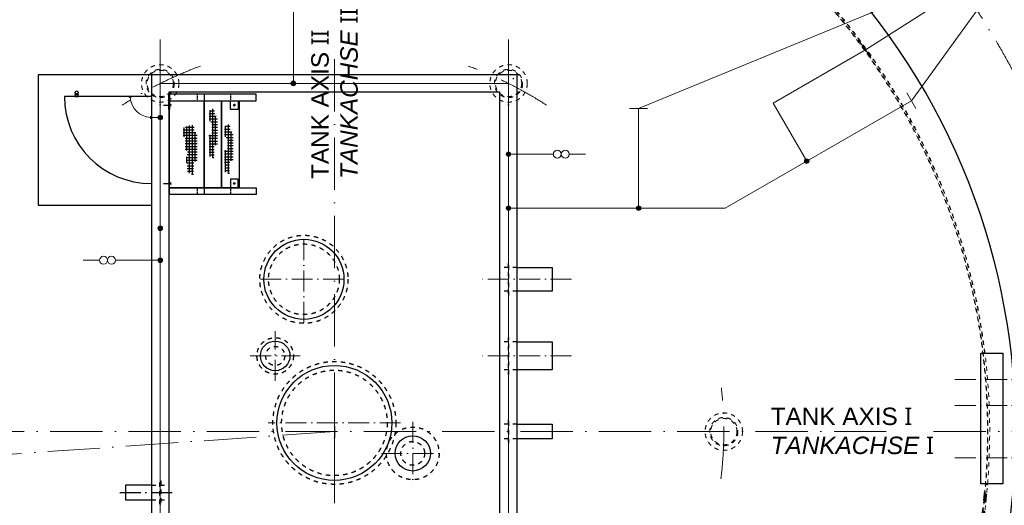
# Model space of a CAD drawing. Header units: millimetres. Extents: x 4747 to 1198744, y 17680 to 73179.
# Tile 3 of 256: x 14835 to 26142, y 33476 to 39055. Entities that reach past the tile are written whole.
import ezdxf

# ---------------------------------------------------------------- set-up
doc = ezdxf.new("R2010")
doc.units = ezdxf.units.MM
for name, pattern in [('ACAD_ISO10W100', [18, 12, -3, 0, -3]), ('JIS_02_1.0', [2, 1, -1]), ('MITTE2', [28.575, 19.05, -3.175, 3.175, -3.175])]:
    doc.linetypes.add(name, pattern=pattern)
for name, color, linetype, lineweight in [('Beschriftung', 7, 'Continuous', 9), ('HO1N2-D50', 4, 'Continuous', 18), ('Mittellinien', 7, 'Continuous', 5), ('Trennstelle', 36, 'Continuous', 18), ('Verz. Bandstahl 30x3_5mm im Beton', 5, 'GRENZE1', 18)]:
    doc.layers.add(name, color=color, linetype=linetype, lineweight=lineweight)
doc.styles.add('LBB3.5M1000', font='isocp.shx', dxfattribs={"height": 3.5})
doc.linetypes.add('GRENZE1', pattern='A,6.35,-2.54,[133,ltypeshp.shx,S=2.54,R=0,X=-2.54,Y=0],-2.54,25.4', length=36.83)

msp = doc.modelspace()

# ---------------------------------------------------------------- hatches: boundary and pattern name
h = msp.add_hatch()
h.set_pattern_fill('NET', color=253, scale=10, angle=-90)
h.set_pattern_definition([(270, (21308.24, 19943.946), (31.75, -6e-15), []), (360, (21308.24, 19943.946), (8e-15, 31.75), [])])
h.paths.add_polyline_path([(17031.55682, 38030.52315), (17073.06505, 38028.44697), (17075.14048, 37956.8201), (17108.34705, 37936.05873), (17108.34705, 37615.29497), (17069.95195, 37611.14267), (17065.80113, 37461.66057), (17013.91582, 37485.53617), (17009.765, 37641.24675), (17008.7273, 37733.635), (17042.9716, 37733.635), (17042.9716, 37870.66027), (17010.80269, 37900.76435), (17010.80269, 37994.19065)])
h = msp.add_hatch()
h.set_pattern_fill('NET', color=253, scale=10, angle=-90)
h.set_pattern_definition([(270, (21072.68, 19756.056), (31.75, -6e-15), []), (360, (21072.68, 19756.056), (8e-15, 31.75), [])])
h.paths.add_polyline_path([(16795.99758, 37842.63242), (16837.50581, 37840.55625), (16839.58124, 37768.92938), (16872.78781, 37748.168), (16872.78781, 37427.40425), (16834.39271, 37423.25195), (16830.24189, 37273.76984), (16763.61106, 37298.98124), (16751.25357, 37455.91115), (16764.96139, 37546.9636), (16736.96704, 37556.95407), (16736.96704, 37693.97934), (16712.39846, 37717.64351), (16712.39846, 37811.06982)])
h = msp.add_hatch()
h.set_pattern_fill('NET', color=253, scale=10, angle=-90)
h.set_pattern_definition([(270, (21485.69, 19764.36), (31.75, -6e-15), []), (360, (21485.69, 19764.36), (8e-15, 31.75), [])])
h.paths.add_polyline_path([(17209.00457, 37850.93696), (17250.5128, 37848.86079), (17252.58823, 37777.23391), (17285.7948, 37756.47254), (17285.7948, 37435.70878), (17247.3997, 37431.55649), (17243.24888, 37282.07438), (17191.36357, 37305.94999), (17187.21274, 37461.66057), (17186.17505, 37554.04881), (17220.41935, 37554.04881), (17220.41935, 37691.07409), (17188.25044, 37721.17816), (17188.25044, 37814.60447)])
at = {"layer": 'Verz. Bandstahl 30x3_5mm im Beton'}
h = msp.add_hatch(color=256, dxfattribs=at)
h.dxf.hatch_style = 1
edge = h.paths.add_edge_path()
edge.add_arc((17978.54146, 38322.47298), 26.4653, 0, 360)
h = msp.add_hatch(color=256, dxfattribs=at)
h.dxf.hatch_style = 1
edge = h.paths.add_edge_path()
edge.add_arc((16450.14544, 37931.46028), 26.4653, 0, 360)
h = msp.add_hatch(color=256, dxfattribs=at)
h.dxf.hatch_style = 1
edge = h.paths.add_edge_path()
edge.add_arc((20447.94435, 37510.18266), 26.4653, 0, 360)
h = msp.add_hatch(color=256, dxfattribs=at)
h.dxf.hatch_style = 1
edge = h.paths.add_edge_path()
edge.add_arc((23873.68013, 37429.42421), 26.4653, 0, 360)
h = msp.add_hatch(color=256, dxfattribs=at)
h.dxf.hatch_style = 1
edge = h.paths.add_edge_path()
edge.add_arc((20447.94435, 36889.30763), 26.4653, 0, 360)
h = msp.add_hatch(color=256, dxfattribs=at)
h.dxf.hatch_style = 1
edge = h.paths.add_edge_path()
edge.add_arc((21942.29538, 36889.30763), 26.4653, 0, 360)
h = msp.add_hatch(color=256, dxfattribs=at)
h.dxf.hatch_style = 1
edge = h.paths.add_edge_path()
edge.add_arc((16449.05782, 36659.34272), 26.4653, 0, 360)
h = msp.add_hatch(color=256, dxfattribs=at)
h.dxf.hatch_style = 1
edge = h.paths.add_edge_path()
edge.add_arc((16449.05782, 36290.96656), 26.4653, 0, 360)

# ---------------------------------------------------------------- linework, layer by layer
at = {"linetype": 'ACAD_ISO10W100', "lineweight": 18, "ltscale": 50}
for p, q in [((18449.05782, 31699.82435), (18449.05782, 38896.3771)), ((16449.05782, 38826.81968), (16449.05782, 37818.12629)), ((20449.05782, 38826.81968), (20449.05782, 37818.12629)), ((18449.05782, 34587.26651), (18449.05782, 34057.67946)), ((18449.05782, 34322.47298), (8633.22518, 33636.0831)), ((9785.2224, 34322.47298), (24797.37372, 34322.47298)), ((25328.55881, 34322.47298), (28050.41485, 34322.47298))]:
    msp.add_line(p, q, dxfattribs=at)
for p, q in [((16349.05782, 38422.47298), (15049.05782, 38422.47298)), ((15049.05782, 38422.47298), (15049.05782, 36922.47298)), ((16449.05782, 38422.47298), (16323.20782, 38422.47298)), ((20499.05782, 38372.47298), (20509.05782, 38382.47298)), ((16349.05782, 38172.47298), (15349.05782, 38172.47298)), ((16954.05782, 38197.47298), (16954.05782, 38122.47298)), ((16954.05782, 37122.47298), (16954.05782, 37047.47298)), ((15049.05782, 36922.47298), (16349.05782, 36922.47298)), ((20549.05782, 36208.97298), (20949.05782, 36208.97298)), ((20949.05782, 36208.97298), (20949.05782, 35935.97298)), ((20949.05782, 35935.97298), (20549.05782, 35935.97298)), ((20549.05782, 35354.42298), (20949.05782, 35354.42298)), ((20949.05782, 35354.42298), (20949.05782, 35030.52298)), ((25874.05782, 33722.47298), (25874.05782, 35222.47298)), ((25874.05782, 35222.47298), (26124.05782, 35222.47298)), ((26124.05782, 35222.47298), (26124.05782, 33722.47298)), ((20949.05782, 35030.52298), (20549.05782, 35030.52298)), ((18449.05782, 34381.46936), (18449.05782, 34263.47661)), ((20549.05782, 34406.62298), (20949.05782, 34406.62298)), ((20949.05782, 34406.62298), (20949.05782, 34238.32298)), ((20949.05782, 34238.32298), (20549.05782, 34238.32298)), ((16349.05782, 33706.62298), (16049.05782, 33706.62298)), ((16049.05782, 33706.62298), (16049.05782, 33538.32298)), ((26124.05782, 33722.47298), (25874.05782, 33722.47298)), ((16049.05782, 33538.32298), (16349.05782, 33538.32298))]:
    msp.add_line(p, q)
at = {"linetype": 'MITTE2', "lineweight": 9, "ltscale": 3}
msp.add_line((16177.59367, 38172.47298), (16199.05782, 38172.47298), dxfattribs=at)
at = {"linetype": 'JIS_02_1.0', "ltscale": 5}
for p, q in [((16873.29404, 38197.47298), (16873.29404, 38122.47298)), ((17255.85881, 38197.47298), (17255.85881, 38122.47298)), ((16873.29404, 37122.47298), (16873.29404, 37047.47298)), ((17255.85881, 37122.47298), (17255.85881, 37047.47298))]:
    msp.add_line(p, q, dxfattribs=at)
at = {"linetype": 'ACAD_ISO10W100', "ltscale": 0.5}
for p, q in [((16485.88984, 38072.47298), (16572.89627, 38072.47298)), ((16554.0102, 38072.47298), (16576.01728, 38085.17878)), ((16576.01728, 38059.76719), (16554.0102, 38072.47298)), ((16485.88984, 37172.47298), (16572.89627, 37172.47298)), ((16576.01728, 37185.17878), (16554.0102, 37172.47298)), ((16554.0102, 37172.47298), (16576.01728, 37159.76719))]:
    msp.add_line(p, q, dxfattribs=at)
at = {"color": 253, "linetype": 'JIS_02_1.0', "ltscale": 25}
for p, q in [((17312.72286, 38072.47298), (17287.01242, 38072.47298)), ((17299.86764, 38085.3282), (17299.86764, 38059.61777)), ((17312.72286, 37172.47298), (17287.01242, 37172.47298)), ((17299.86764, 37159.61777), (17299.86764, 37185.3282))]:
    msp.add_line(p, q, dxfattribs=at)
at = {"linetype": 'JIS_02_1.0', "ltscale": 50}
for p, q in [((20549.05782, 36208.97298), (20349.05782, 36208.97298)), ((20549.05782, 35935.97298), (20349.05782, 35935.97298)), ((20549.05782, 35354.42298), (20349.05782, 35354.42298)), ((20549.05782, 35030.52298), (20349.05782, 35030.52298)), ((20549.05782, 34406.62298), (20349.05782, 34406.62298)), ((20549.05782, 34238.32298), (20349.05782, 34238.32298)), ((16349.05782, 33706.62298), (16549.05782, 33706.62298)), ((16349.05782, 33538.32298), (16549.05782, 33538.32298))]:
    msp.add_line(p, q, dxfattribs=at)
at = {"linetype": 'ACAD_ISO10W100', "lineweight": 18, "ltscale": 20}
for p, q in [((25574.05782, 34922.47298), (26424.05782, 34922.47298)), ((25574.05782, 34622.47298), (26424.05782, 34622.47298)), ((25574.05782, 34022.47298), (26424.05782, 34022.47298))]:
    msp.add_line(p, q, dxfattribs=at)
at = {"linetype": 'ACAD_ISO10W100', "ltscale": 20}
msp.add_line((15985.36368, 33622.47298), (16612.11765, 33622.47298), dxfattribs=at)
for points in [[(16349.05782, 33622.47298), (16349.05782, 30222.47298), (20549.05782, 30222.47298), (20549.05782, 38422.47298), (16349.05782, 38422.47298), (16349.05782, 33622.47298)], [(15484.06519, 38202.4227), (15484.06519, 38198.06496), (15496.16176, 38198.06496), (15496.16176, 38202.4227)], [(17343.87647, 38122.47298), (17343.87647, 38022.47298), (17255.85881, 38022.47298), (17255.85881, 38122.47298)], [(17343.87647, 37122.47298), (17343.87647, 37222.47298), (17255.85881, 37222.47298), (17255.85881, 37122.47298)]]:
    msp.add_lwpolyline(points)
for points in [[(16549.05782, 38222.47298), (16549.05782, 30422.47298), (20349.05782, 30422.47298), (20349.05782, 38222.47298)], [(15469.2828, 38198.06496), (15469.2828, 38194.55712), (15510.94414, 38194.55712), (15510.94414, 38198.06496)], [(15472.4364, 38194.55712), (15472.4364, 38172.47298), (15507.79055, 38172.47298), (15507.79055, 38194.55712)], [(16554.0102, 38197.47298), (16554.0102, 38022.47298), (16549.05782, 38022.47298), (16549.05782, 38197.47298)], [(16554.0102, 38197.47298), (16554.0102, 38122.47298), (17548.87647, 38122.47298), (17548.87647, 38197.47298)], [(16554.0102, 37122.47298), (16554.0102, 38122.47298), (16954.0102, 38122.47298), (16954.0102, 37122.47298)], [(16954.05782, 37122.47298), (16954.05782, 38122.47298), (17154.0102, 38122.47298), (17154.0102, 37122.47298)], [(17154.0102, 37122.47298), (17154.0102, 38122.47298), (17353.96258, 38122.47298), (17353.96258, 37122.47298)], [(17308.41346, 38072.22515), (17304.71847, 38079.93485), (17296.17265, 38080.18269), (17291.32182, 38072.72082), (17295.01681, 38065.01112), (17303.56263, 38064.76328)], [(16554.0102, 37047.47298), (16554.0102, 37222.47298), (16549.05782, 37222.47298), (16549.05782, 37047.47298)], [(16554.0102, 37047.47298), (16554.0102, 37122.47298), (17548.87647, 37122.47298), (17548.87647, 37047.47298)], [(17308.41346, 37172.72082), (17304.71847, 37165.01112), (17296.17265, 37164.76328), (17291.32182, 37172.22515), (17295.01681, 37179.93485), (17303.56263, 37180.18269)]]:
    msp.add_lwpolyline(points, close=True)
at = {"linetype": 'JIS_02_1.0', "ltscale": 50}
for points in [[(20444.05782, 36258.97298), (20444.05782, 35885.97298), (20454.05782, 35885.97298), (20454.05782, 36258.97298)], [(20444.05782, 35404.42298), (20444.05782, 34980.52298), (20454.05782, 34980.52298), (20454.05782, 35404.42298)], [(20444.05782, 34456.62298), (20444.05782, 34188.32298), (20454.05782, 34188.32298), (20454.05782, 34456.62298)], [(16454.05782, 33756.62298), (16454.05782, 33488.32298), (16444.05782, 33488.32298), (16444.05782, 33756.62298)]]:
    msp.add_lwpolyline(points, close=True, dxfattribs=at)
at = {"linetype": 'JIS_02_1.0', "lineweight": 18, "ltscale": 50}
for centre, radius in [((16449.05782, 38322.47298), 215), ((16449.05782, 38322.47298), 161.95), ((16449.05782, 38322.47298), 150.95), ((20449.05782, 38322.47298), 215), ((20449.05782, 38322.47298), 161.95), ((20449.05782, 38322.47298), 150.95), ((22921.19377, 34322.47298), 215), ((22921.19377, 34322.47298), 161.95), ((22921.19377, 34322.47298), 150.95)]:
    msp.add_circle(centre, radius, dxfattribs=at)
for centre, radius in [((15490.11347, 38218.89563), 17.54819), ((18099.05782, 36072.47298), 460), ((17769.05782, 35192.47298), 170), ((18449.05782, 34422.47298), 660), ((19349.05782, 34072.47298), 202.5)]:
    msp.add_circle(centre, radius)
at = {"linetype": 'JIS_02_1.0', "ltscale": 50}
for centre, radius in [((18099.05782, 36072.47298), 506), ((18099.05782, 36072.47298), 406), ((17769.05782, 35192.47298), 209.55), ((17769.05782, 35192.47298), 109.55), ((18449.05782, 34422.47298), 706), ((18449.05782, 34422.47298), 606), ((19349.05782, 34072.47298), 302.5), ((19349.05782, 34072.47298), 136.5)]:
    msp.add_circle(centre, radius, dxfattribs=at)
at = {"linetype": 'ACAD_ISO10W100', "lineweight": 18, "ltscale": 50}
for radius, start, end in [(8825, 90, 168.129831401), (8825, 211.36501638, 38.259735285), (4472.13595, 110.100070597, 123.030031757), (4472.13595, 56.969968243, 69.899929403), (4472.13595, 353.050379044, 6.46498058)]:
    msp.add_arc((18449.05782, 34322.47298), radius, start, end, dxfattribs=at)
for centre, radius, start, end in [((18449.05782, 34322.47298), 7825, 52.380816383, 176.879203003), ((18449.05782, 34322.47298), 7825, 314.544492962, 44.295723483), ((16349.05782, 38172.47298), 1000, 180, 270)]:
    msp.add_arc(centre, radius, start, end)
at = {"linetype": 'JIS_02_1.0', "lineweight": 18, "ltscale": 50}
for radius, start, end in [(7525, 55.453220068, 176.593756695), (7521, 55.497505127, 176.589795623), (7505, 55.675620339, 190.733716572), (7500, 55.731604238, 176.568930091), (7525, 217.618910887, 46.569059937), (7505, 217.736669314, 46.730588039), (7500, 217.766236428, 46.771180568), (7521, 6.872765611, 46.601258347)]:
    msp.add_arc((18449.05782, 34322.47298), radius, start, end, dxfattribs=at)
at = {"linetype": 'JIS_02_1.0', "ltscale": 100}
for radius, start, end in [(7500, 315.739170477, 355.411434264), (7505, 315.735334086, 355.414497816), (7505, 315.735334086, 355.414497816), (7521, 315.723092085, 355.424273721), (7525, 315.72003976, 355.42671118)]:
    msp.add_arc((18449.05782, 34322.47298), radius, start, end, dxfattribs=at)
at = {"layer": 'Beschriftung'}
for q in [(21942.29538, 38033.89001), (24549.17069, 38708.14515), (25076.08911, 38123.63536)]:
    msp.add_line((26314.9979, 39837.55775), q, dxfattribs=at)
at = {"layer": 'HO1N2-D50'}
msp.add_line((16119.88385, 38162.99535), (16089.88385, 38162.99535), dxfattribs=at)
at = {"layer": 'HO1N2-D50', "linetype": 'Continuous'}
msp.add_line((16336.7303, 37946.46028), (16336.7303, 37916.46028), dxfattribs=at)
at = {"layer": 'HO1N2-D50'}
msp.add_arc((16349.05782, 38175.32287), 244.17397, 182.893900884, 267.106099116, dxfattribs=at)
at = {"layer": 'Mittellinien', "linetype": 'ACAD_ISO10W100', "ltscale": 20}
for p, q in [((18099.05782, 35572.26668), (18099.05782, 36572.67929)), ((17598.85151, 36072.47298), (18599.26412, 36072.47298)), ((21172.02916, 36072.47298), (20129.05643, 36072.47298)), ((17769.05782, 34906.53405), (17769.05782, 35478.41192)), ((17483.11888, 35192.47298), (18054.99675, 35192.47298)), ((21172.02916, 35192.47298), (20129.05643, 35192.47298)), ((19208.98487, 34422.47298), (17689.13077, 34422.47298)), ((19349.05782, 34433.15905), (19349.05782, 33711.78692)), ((18988.37175, 34072.47298), (19709.74388, 34072.47298))]:
    msp.add_line(p, q, dxfattribs=at)
at = {"layer": 'Trennstelle'}
for p, q in [((20449.05782, 37510.18266), (20963.51048, 37510.18266)), ((21145.69268, 37510.18266), (21334.18472, 37510.18266)), ((15752.42295, 36290.96656), (15563.93091, 36290.96656)), ((16449.05782, 36290.96656), (15934.60516, 36290.96656))]:
    msp.add_line(p, q, dxfattribs=at)
for centre in [(21009.05603, 37510.18266), (21100.14713, 37510.18266), (15797.96851, 36290.96656), (15889.05961, 36290.96656)]:
    msp.add_circle(centre, 45.54555, dxfattribs=at)
at = {"layer": 'Verz. Bandstahl 30x3_5mm im Beton', "ltscale": 15}
for p, q in [((17978.54146, 38322.47298), (17978.54146, 40200.51523)), ((24610.09375, 38624.28771), (24488.24763, 38792.00258)), ((23488.85036, 38095.96892), (24549.17069, 38708.14515)), ((16449.05782, 38322.47298), (20449.05782, 38322.47298)), ((16449.05782, 38322.47298), (16449.05782, 30322.47298)), ((20449.05782, 30322.47298), (20449.05782, 38322.47298)), ((22938.17077, 36889.30763), (25076.08911, 38123.63536)), ((25127.91499, 38033.8703), (25024.26323, 38213.40042)), ((22045.94715, 38033.89001), (21838.64362, 38033.89001)), ((21942.29538, 36889.30763), (21942.29538, 38033.89001)), ((23873.68013, 37429.42421), (23488.85036, 38095.96892)), ((16336.7303, 37931.46028), (16449.05782, 37931.46028)), ((20449.05782, 36889.30763), (22938.17077, 36889.30763))]:
    msp.add_line(p, q, dxfattribs=at)
at = {"layer": 'Verz. Bandstahl 30x3_5mm im Beton', "linetype": 'Continuous', "ltscale": 15}
for centre in [(17978.54146, 38322.47298), (16450.14544, 37931.46028), (20447.94435, 37510.18266), (23873.68013, 37429.42421), (20447.94435, 36889.30763), (21942.29538, 36889.30763), (16449.05782, 36659.34272), (16449.05782, 36290.96656)]:
    msp.add_circle(centre, 26.4653, dxfattribs=at)

# ---------------------------------------------------------------- texts
at = {"layer": 'Beschriftung', "insert": (18183.6165, 37225.25451), "char_height": 200, "width": 2206.150288, "attachment_point": 1, "rotation": 90, "style": 'LBB3.5M1000'}
msp.add_mtext('{\\fArial|b0|i0|c0|p34;TANK AXIS \\fSegoe UI|b0|i0|c0|p34;II\\fArial|b0|i0|c0|p34;\\P\\fArial|b0|i1|c0|p34;TANKACHSE \\fSegoe UI|b0|i0|c0|p34;II}', dxfattribs=at)
at = {"layer": 'Beschriftung', "insert": (23458.90918, 34598.28903), "char_height": 200, "width": 2089.1575306, "attachment_point": 1, "style": 'LBB3.5M1000'}
msp.add_mtext('{\\fArial|b0|i0|c0|p34;TANK AXIS \\fSegoe UI|b0|i0|c0|p34;I\\fArial|b0|i0|c0|p34;\\P\\fArial|b0|i1|c0|p34;TANKACHSE \\fSegoe UI|b0|i0|c0|p34;I}', dxfattribs=at)

doc.saveas('drawing.dxf')
